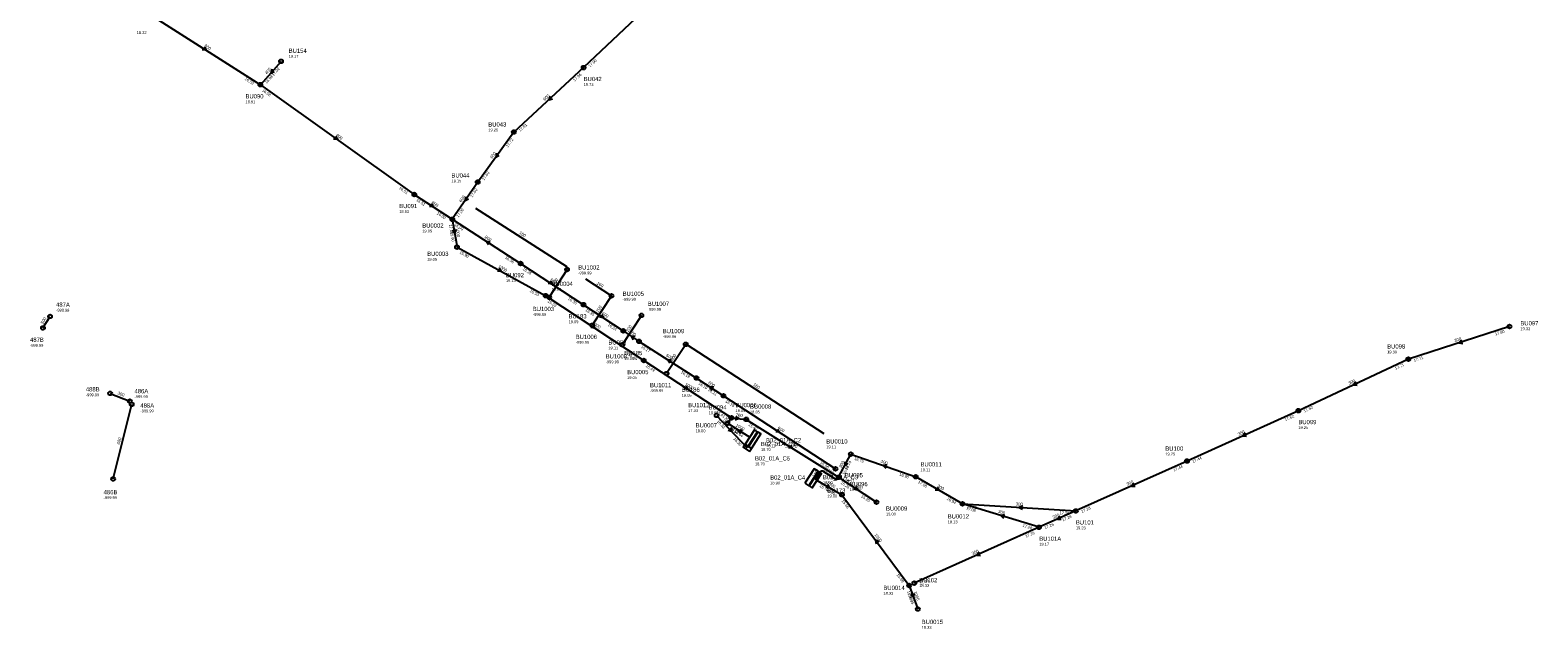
# Model space of a CAD drawing. Header units: metres. Extents: x 179992 to 198392, y 351761 to 369438.
# Tile 113 of 194: x 196507 to 197143, y 360062 to 360315. Entities that reach past the tile are written whole.
import ezdxf

# ---------------------------------------------------------------- set-up
doc = ezdxf.new("R2010")
doc.units = ezdxf.units.M

msp = doc.modelspace()

# ---------------------------------------------------------------- linework, layer by layer
at = {"layer": 'B-WE-RI-DRAINAGE-DRAIN', "linetype": 'Continuous'}
msp.add_lwpolyline([(196541.076, 360161.465), (196549.37, 360158.163)], dxfattribs=at)
at = {"layer": 'B-WE-RI-DRAINAGE-DRAIN_BETON_500', "linetype": 'Continuous'}
msp.add_lwpolyline([(196512.746, 360189.051), (196515.741, 360193.924)], dxfattribs=at)
at = {"layer": 'B-WE-RI-DRAINAGE-DRAIN_BETON_600', "linetype": 'Continuous'}
msp.add_lwpolyline([(196542.384, 360125.355), (196550.177, 360156.841)], dxfattribs=at)
at = {"layer": 'B-WE-RI-DRAINAGE-RIOOLPUT_INSPECTIEPUT'}
for centre in [(196515.74, 360193.92), (196512.75, 360189.05), (196541.08, 360161.47), (196549.37, 360158.16), (196550.18, 360156.84), (196542.38, 360125.35)]:
    msp.add_circle(centre, 0.8, dxfattribs=at)
at = {"layer": 'B-WE-RI-GWA-POMPPUT', "linetype": 'Continuous'}
msp.add_lwpolyline([(196835.768, 360122.396), (196837.026, 360121.579), (196840.974, 360127.66), (196839.716, 360128.477), (196835.768, 360122.396)], dxfattribs=at)
at = {"layer": 'B-WE-RI-GWA-RIOOLLEIDING_BETON_1000', "linetype": 'Continuous'}
for points in [[(196685.31, 360234.91), (196687.29, 360223.11)], [(196687.29, 360223.11), (196724.67, 360202.67)], [(196724.67, 360202.67), (196766, 360175.34)], [(196766, 360175.34), (196803.03, 360151.13)], [(196803.03, 360151.13), (196801.25, 360148.83)], [(196801.25, 360148.83), (196810.668, 360143.035)], [(196839.052, 360124.659), (196849.56, 360118.73)], [(196849.56, 360118.73), (196877.9, 360080.42)], [(196877.9, 360080.42), (196881.52, 360070.49)]]:
    msp.add_lwpolyline(points, dxfattribs=at)
at = {"layer": 'B-WE-RI-GWA-RIOOLLEIDING_BETON_300', "linetype": 'Continuous'}
for points in [[(197130.92, 360189.66), (197088.28, 360175.9)], [(197088.28, 360175.9), (197041.92, 360154.16)], [(197041.92, 360154.16), (196994.99, 360132.91)], [(196848.15, 360126.07), (196853.292, 360135.831)], [(196853.292, 360135.831), (196880.624, 360126.291)], [(196994.99, 360132.91), (196948.15, 360111.85)], [(196900.384, 360114.861), (196880.624, 360126.291)], [(196900.384, 360114.861), (196948.15, 360111.85)], [(196932.623, 360104.962), (196900.384, 360114.861)], [(196948.15, 360111.85), (196932.623, 360104.962)]]:
    msp.add_lwpolyline(points, dxfattribs=at)
at = {"layer": 'B-WE-RI-GWA-RIOOLLEIDING_BETON_400', "linetype": 'Continuous'}
for points in [[(196613.12, 360301.53), (196604.41, 360291.67)], [(196848.15, 360126.07), (196864.13, 360115.56)]]:
    msp.add_lwpolyline(points, dxfattribs=at)
at = {"layer": 'B-WE-RI-GWA-RIOOLLEIDING_BETON_600', "linetype": 'Continuous'}
for points in [[(196777.17, 360333.5), (196740.66, 360298.89)], [(196740.66, 360298.89), (196711.25, 360271.7)], [(196711.25, 360271.7), (196696.03, 360250.6)], [(196696.03, 360250.6), (196685.31, 360234.91)]]:
    msp.add_lwpolyline(points, dxfattribs=at)
at = {"layer": 'B-WE-RI-GWA-RIOOLLEIDING_BETON_700', "linetype": 'Continuous'}
for points in [[(196803.03, 360151.13), (196809.22, 360150.48)], [(196809.22, 360150.48), (196848.15, 360126.07)]]:
    msp.add_lwpolyline(points, dxfattribs=at)
at = {"layer": 'B-WE-RI-GWA-RIOOLLEIDING_BETON_800', "linetype": 'Continuous'}
for points in [[(196558.57, 360320.9), (196604.41, 360291.67)], [(196604.41, 360291.67), (196669.28, 360245.33)], [(196669.28, 360245.33), (196685.31, 360234.91)]]:
    msp.add_lwpolyline(points, dxfattribs=at)
at = {"layer": 'B-WE-RI-GWA-RIOOLPUT_INSPECTIEPUT'}
for centre in [(196613.12, 360301.53), (196740.66, 360298.89), (196604.41, 360291.67), (196711.25, 360271.7), (196696.03, 360250.6), (196669.28, 360245.33), (196685.31, 360234.91), (196687.29, 360223.11), (196724.67, 360202.67), (197130.92, 360189.66), (196766, 360175.34), (197088.28, 360175.9), (196801.25, 360148.83), (196803.03, 360151.13), (196809.22, 360150.48), (197041.92, 360154.16), (196853.29, 360135.83), (196994.99, 360132.91), (196880.62, 360126.29), (196849.56, 360118.73), (196864.13, 360115.56), (196900.38, 360114.86), (196948.15, 360111.85), (196932.62, 360104.96), (196877.9, 360080.42), (196881.52, 360070.49)]:
    msp.add_circle(centre, 0.8, dxfattribs=at)
at = {"layer": 'B-WE-RI-GWA-RIOOLPUT_OVERSTORTPUT', "linetype": 'Continuous'}
msp.add_lwpolyline([(196808.7, 360140.012), (196809.958, 360139.195), (196813.906, 360145.275), (196812.648, 360146.092), (196808.7, 360140.012)], dxfattribs=at)
at = {"layer": 'B-WE-RI-GWA_STROMINGSRICHTING'}
for points in [[(196580.66, 360307.67), (196581.49, 360306.29), (196579.89, 360306.45)], [(196609.18, 360298.16), (196608.77, 360296.6), (196610.26, 360297.2)], [(196726.52, 360286.8), (196725.96, 360285.3), (196727.5, 360285.74)], [(196636.09, 360269.92), (196636.85, 360268.5), (196635.25, 360268.75)], [(196703.9, 360262.74), (196703.64, 360261.15), (196705.07, 360261.9)], [(196676.48, 360241.51), (196677.29, 360240.12), (196675.7, 360240.3)], [(196690.89, 360244.35), (196690.67, 360242.76), (196692.08, 360243.54)], [(196686.77, 360230.55), (196686.3, 360229.01), (196685.35, 360230.31)], [(196705.06, 360214.21), (196705.98, 360212.89), (196704.37, 360212.95)], [(196744.53, 360190.4), (196745.34, 360189.01), (196743.74, 360189.2)], [(197110.75, 360183.91), (197109.6, 360182.78), (197111.19, 360182.54)], [(196783.7, 360164.63), (196784.52, 360163.23), (196782.92, 360163.42)], [(197066.1, 360166.29), (197065.1, 360165.03), (197066.71, 360164.99)], [(196800.57, 360149.22), (196802.14, 360149.98), (196801.8, 360148.27)], [(196804.65, 360151.74), (196806.12, 360150.8), (196804.49, 360150.19)], [(196807.56, 360145.79), (196805.96, 360145.93), (196806.81, 360144.56)], [(197019.47, 360144.78), (197018.46, 360143.53), (197020.06, 360143.47)], [(196827.85, 360139.65), (196828.68, 360138.28), (196827.08, 360138.43)], [(196850.76, 360132.56), (196850.72, 360130.95), (196852.03, 360131.89)], [(196868.55, 360131.27), (196866.96, 360131.06), (196868.08, 360129.91)], [(196843.41, 360123.03), (196844.31, 360121.69), (196842.7, 360121.78)], [(196855.33, 360122.21), (196856.14, 360120.82), (196854.54, 360121)], [(196889.62, 360121.92), (196890.5, 360120.58), (196888.9, 360120.67)], [(196972.59, 360123.63), (196971.57, 360122.38), (196973.18, 360122.31)], [(196925.75, 360113.98), (196924.27, 360113.36), (196925.66, 360112.55)], [(196918.09, 360110.18), (196916.5, 360109.91), (196917.67, 360108.8)], [(196941.41, 360109.65), (196940.39, 360108.41), (196941.99, 360108.33)], [(196865.17, 360098.85), (196863.73, 360099.57), (196864.01, 360097.99)], [(196879.89, 360077.05), (196879.71, 360075.45), (196878.54, 360076.56)]]:
    msp.add_lwpolyline(points, dxfattribs=at)
at = {"layer": 'B-WE-RI-HWA-RIOOLLEIDING_BETON_1000', "linetype": 'Continuous'}
msp.add_lwpolyline([(196796.698, 360152.168), (196809.612, 360138.459)], dxfattribs=at)
at = {"layer": 'B-WE-RI-HWA-RIOOLLEIDING_PVC_160', "linetype": 'Continuous'}
for points in [[(196695.071, 360239.646), (196733.367, 360215.076), (196733.668, 360213.695)], [(196741.421, 360209.753), (196752.386, 360202.586)], [(196783.677, 360182.147), (196783.816, 360182.177), (196841.859, 360144.499)]]:
    msp.add_lwpolyline(points, dxfattribs=at)
at = {"layer": 'B-WE-RI-HWA-RIOOLLEIDING_PVC_200', "linetype": 'Continuous'}
for points in [[(196733.668, 360213.695), (196726.168, 360202.004)], [(196752.386, 360202.586), (196744.321, 360190.191)], [(196765.02, 360194.366), (196756.954, 360181.971)], [(196783.677, 360182.147), (196775.648, 360169.808)]]:
    msp.add_lwpolyline(points, dxfattribs=at)
at = {"layer": 'B-WE-RI-HWA-RIOOLPUT', "linetype": 'Continuous'}
msp.add_lwpolyline([(196810.569, 360136.936), (196811.386, 360138.194), (196808.66, 360139.964), (196807.843, 360138.706), (196810.569, 360136.936)], dxfattribs=at)
at = {"layer": 'B-WE-RI-HWA-RIOOLPUT_INSPECTIEPUT'}
for centre in [(196733.67, 360213.7), (196726.17, 360202), (196752.39, 360202.59), (196765.02, 360194.37), (196744.32, 360190.19), (196756.95, 360181.97), (196783.68, 360182.15), (196775.65, 360169.81), (196796.7, 360152.17)]:
    msp.add_circle(centre, 0.8, dxfattribs=at)
at = {"layer": 'B-WE-RI-HWA_STROMINGSRICHTING'}
msp.add_lwpolyline([(196802.69, 360146.86), (196803.15, 360145.31), (196801.64, 360145.87)], dxfattribs=at)
at = {"layer": 'B-WE-RI-PERSLEIDING-RIOOLPUT_INSPECTIEPUT'}
msp.add_circle((196848.15, 360126.07), 0.8, dxfattribs=at)
at = {"layer": 'B-WE-RI-PERSLEIDING_PP_110', "linetype": 'Continuous'}
msp.add_lwpolyline([(196838.373, 360125.014), (196840.699, 360128.62), (196840.968, 360128.821), (196841.414, 360128.852), (196846.66, 360125.478), (196847.126, 360125.292), (196847.481, 360125.292), (196847.686, 360125.403), (196847.816, 360125.553), (196848.15, 360126.07)], dxfattribs=at)
at = {"layer": 'B-WE-RI-POMPPUT', "linetype": 'Continuous'}
msp.add_lwpolyline([(196810.146, 360139.072), (196811.404, 360138.255), (196815.353, 360144.335), (196814.095, 360145.152), (196810.146, 360139.072)], dxfattribs=at)
at = {"layer": 'B-WE-RI-RIOOLLEIDING_BETON_300', "linetype": 'Continuous'}
msp.add_lwpolyline([(196932.623, 360104.962), (196880.05, 360081.38)], dxfattribs=at)
at = {"layer": 'B-WE-RI-RIOOLLEIDING_BETON_600', "linetype": 'Continuous'}
for points in [[(196714.11, 360216.27), (196740.59, 360198.88)], [(196740.59, 360198.88), (196757.38, 360187.85)], [(196757.38, 360187.85), (196764.01, 360183.41)], [(196764.01, 360183.41), (196788.22, 360167.93)], [(196788.22, 360167.93), (196799.59, 360160.46)], [(196799.59, 360160.46), (196846.82, 360129.62)]]:
    msp.add_lwpolyline(points, dxfattribs=at)
at = {"layer": 'B-WE-RI-RIOOLLEIDING_BETON_800', "linetype": 'Continuous'}
msp.add_lwpolyline([(196685.31, 360234.91), (196714.11, 360216.27)], dxfattribs=at)
at = {"layer": 'B-WE-RI-RIOOLPUT_INSPECTIEPUT'}
for centre in [(196714.11, 360216.27), (196740.59, 360198.88), (196757.38, 360187.85), (196764.01, 360183.41), (196788.22, 360167.93), (196799.59, 360160.46), (196846.82, 360129.62), (196880.05, 360081.38)]:
    msp.add_circle(centre, 0.8, dxfattribs=at)
at = {"layer": 'B-WE-RI-RIOOLPUT_OVERSTORTPUT', "linetype": 'Continuous'}
msp.add_lwpolyline([(196833.9, 360123.613), (196835.578, 360122.524), (196839.526, 360128.604), (196837.849, 360129.694), (196833.9, 360123.613)], dxfattribs=at)
at = {"layer": 'B-WE-RI_STROMINGSRICHTING'}
for points in [[(196701.31, 360225.41), (196699.71, 360225.59), (196700.53, 360224.2)], [(196726.54, 360208.97), (196727.35, 360207.58), (196725.75, 360207.76)], [(196748.18, 360194.76), (196748.98, 360193.36), (196747.39, 360193.55)], [(196762.43, 360185.41), (196760.7, 360185.63), (196761.56, 360184.11)], [(196777.72, 360175.5), (196776.11, 360175.67), (196776.94, 360174.29)], [(196795.5, 360164.01), (196793.9, 360164.2), (196794.71, 360162.8)], [(196822.39, 360146.43), (196823.21, 360145.04), (196821.61, 360145.22)], [(196907.36, 360094.42), (196906.34, 360093.17), (196907.95, 360093.1)]]:
    msp.add_lwpolyline(points, dxfattribs=at)

# ---------------------------------------------------------------- texts
at = {"layer": 'B-WE-RI-DRAINAGE_AFM'}
for s, rotation, p in [('500', 58.42, (196512.77, 360190.56)), ('300', -21.71, (196544.05, 360161.1)), ('600', 76.1, (196545.15, 360139.78))]:
    msp.add_text(s, height=1.3, rotation=rotation, dxfattribs=at).set_placement(p)
at = {"layer": 'B-WE-RI-DRAINAGE_PUTDEKSELNIVEAU'}
for p in [(196518.28, 360195.95), (196507.32, 360181.14), (196530.83, 360160.25), (196551.34, 360159.46), (196553.82, 360153.42), (196538.34, 360116.86)]:
    msp.add_text('-999.99', height=1.2, dxfattribs=at).set_placement(p)
at = {"layer": 'B-WE-RI-DRAINAGE_PUTNUMMER'}
for s, p in [('487A', (196518.28, 360197.99)), ('487B', (196507.32, 360183.18)), ('488B', (196530.83, 360162.29)), ('486A', (196551.34, 360161.5)), ('488A', (196553.82, 360155.46)), ('486B', (196538.34, 360118.9))]:
    msp.add_text(s, height=1.8, dxfattribs=at).set_placement(p)
at = {"layer": 'B-WE-RI-GWA_AFM'}
for s, rotation, p in [('800', -32.52, (196580.59, 360307.78)), ('400', 48.54, (196607.15, 360295.95)), ('600', 42.75, (196724.28, 360284.79)), ('800', -35.54, (196636.03, 360270.04)), ('600', 54.2, (196702.1, 360260.36)), ('600', 55.66, (196689.15, 360241.91)), ('800', -33.03, (196676.41, 360241.62)), ('1000', -80.47, (196686.72, 360231.19)), ('1000', -28.67, (196704.53, 360214.56)), ('1000', -33.48, (196744.02, 360190.81)), ('300', 17.88, (197107.87, 360183.05)), ('1000', -33.18, (196783.21, 360165.03)), ('300', 25.12, (197063.36, 360165.08)), ('1000', 52.26, (196800.26, 360148.79)), ('700', -5.99, (196804.66, 360151.74)), ('1000', -31.6, (196804.6, 360147.7)), ('300', 24.36, (197016.71, 360143.59)), ('700', -32.09, (196827.77, 360139.79)), ('300', 62.22, (196849.29, 360129.93)), ('300', -19.24, (196865.74, 360132.3)), ('1000', -29.43, (196842.88, 360123.4)), ('300', 24.21, (196969.82, 360122.46)), ('400', -33.33, (196855.27, 360122.31)), ('300', -30.05, (196889.55, 360122.02)), ('300', -17.07, (196915.24, 360111.12)), ('300', -3.61, (196922.75, 360114.22)), ('300', 23.92, (196938.65, 360108.49)), ('1000', -53.51, (196863.13, 360101.71)), ('1000', -69.97, (196879.72, 360077.7))]:
    msp.add_text(s, height=1.3, rotation=rotation, dxfattribs=at).set_placement(p)
at = {"layer": 'B-WE-RI-GWA_BOB'}
for s, rotation, p in [('17.96', 43.47, (196743.35, 360298.96)), ('16.98', 48.54, (196607.08, 360291.98)), ('17.02', 48.54, (196609.97, 360295.24)), ('17.96', 42.75, (196736.89, 360292.95)), ('16.58', -32.52, (196597.71, 360293.81)), ('16.58', -35.54, (196604.99, 360289.04)), ('17.81', 42.75, (196713.94, 360271.74)), ('17.72', 54.2, (196708.73, 360265.13)), ('17.60', 54.2, (196698.66, 360251.17)), ('16.51', -35.54, (196662.7, 360247.82)), ('17.60', 55.66, (196693.68, 360243.97)), ('16.51', -33.03, (196669.98, 360242.73)), ('17.00', 55.66, (196687.92, 360235.55)), ('16.00', -33.03, (196678.63, 360237.11)), ('17.00', -80.47, (196683.87, 360232.64)), ('15.90', -80.47, (196684.39, 360229.52)), ('15.90', -28.67, (196688.18, 360220.57)), ('15.53', -28.67, (196717.84, 360204.35)), ('15.53', -33.48, (196725.35, 360200.07)), ('17.80', 17.88, (197125, 360185.86)), ('15.49', -33.48, (196759.34, 360177.59)), ('17.71', 17.88, (197090.74, 360174.8)), ('15.49', -33.18, (196766.69, 360172.74)), ('17.71', 25.12, (197082.89, 360171.38)), ('17.62', 25.12, (197044.5, 360153.38)), ('15.41', -33.18, (196796.35, 360153.34)), ('17.62', 24.36, (197036.47, 360149.72)), ('15.53', -31.6, (196802.01, 360146.25)), ('15.64', -31.6, (196803.93, 360145.07)), ('15.40', -32.09, (196809.96, 360147.89)), ('16.69', 62.22, (196850.67, 360127)), ('16.74', 62.22, (196851.72, 360128.98)), ('16.75', -19.24, (196854.59, 360133.47)), ('17.44', 24.21, (196989.53, 360128.48)), ('17.44', 24.36, (196997.55, 360132.1)), ('15.26', -32.09, (196841.43, 360128.16)), ('15.26', -33.33, (196848.83, 360123.47)), ('16.90', -19.24, (196873.61, 360126.83)), ('17.08', -30.05, (196881.45, 360123.73)), ('15.70', -29.43, (196839.91, 360122.11)), ('15.65', -29.43, (196842.75, 360120.5)), ('15.20', -33.33, (196857.46, 360117.79)), ('15.65', -53.51, (196849.3, 360116.05)), ('16.94', -30.05, (196893.6, 360116.71)), ('17.08', -17.07, (196901.77, 360112.55)), ('17.08', -3.61, (196902.27, 360112.94)), ('17.29', -3.61, (196941.25, 360110.48)), ('17.28', 24.21, (196950.71, 360111.03)), ('17.28', -17.07, (196925.59, 360105.24)), ('17.26', 23.92, (196935.18, 360104.13)), ('17.28', 23.92, (196942.66, 360107.45)), ('15.99', -53.51, (196872.41, 360084.82)), ('15.99', -69.97, (196876.89, 360077.92)), ('15.95', -69.97, (196877.5, 360076.26))]:
    msp.add_text(s, height=1.2, rotation=rotation, dxfattribs=at).set_placement(p)
at = {"layer": 'B-WE-RI-GWA_PUTDEKSELNIVEAU'}
for s, p in [('18.32', (196552.29, 360313.08)), ('19.17', (196616.33, 360303.06)), ('19.73', (196740.66, 360291.15)), ('18.91', (196598.13, 360283.85)), ('19.25', (196700.48, 360271.97)), ('19.15', (196684.95, 360250.48)), ('18.93', (196662.93, 360237.56)), ('19.05', (196672.64, 360229.36)), ('19.05', (196674.72, 360217.42)), ('19.05', (196727.14, 360204.74)), ('19.33', (197135.51, 360188.12)), ('19.30', (197079.36, 360178.34)), ('19.05', (196759, 360167.52)), ('19.05', (196804.67, 360153.6)), ('18.85', (196810.78, 360152.98)), ('19.00', (196787.88, 360145.06)), ('19.25', (197041.92, 360146.42)), ('18.70', (196815.37, 360137.17)), ('19.11', (196842.93, 360138.27)), ('19.25', (196985.84, 360135.26)), ('18.90', (196819.28, 360123.07)), ('19.11', (196882.65, 360128.6)), ('19.00', (196852.77, 360120.26)), ('19.00', (196868.11, 360109.94)), ('19.13', (196894.11, 360106.64)), ('19.23', (196948.15, 360104.11)), ('19.17', (196932.71, 360097.22)), ('18.33', (196882.14, 360079.73)), ('18.33', (196883.16, 360062.14))]:
    msp.add_text(s, height=1.2, dxfattribs=at).set_placement(p)
at = {"layer": 'B-WE-RI-GWA_PUTNUMMER'}
for s, p in [('BU154', (196616.33, 360305.1)), ('BU042', (196740.66, 360293.19)), ('BU090', (196598.13, 360285.89)), ('BU043', (196700.48, 360274.01)), ('BU044', (196684.95, 360252.52)), ('BU091', (196662.93, 360239.6)), ('BU0002', (196672.64, 360231.4)), ('BU0003', (196674.72, 360219.46)), ('BU0004', (196727.14, 360206.78)), ('BU097', (197135.51, 360190.16)), ('BU098', (197079.36, 360180.38)), ('BU0005', (196759, 360169.56)), ('BU0006', (196804.67, 360155.64)), ('BU0008', (196810.78, 360155.02)), ('BU099', (197041.92, 360148.46)), ('BU0007', (196787.88, 360147.1)), ('B02_01A_C1', (196815.37, 360139.21)), ('BU0010', (196842.93, 360140.31)), ('BU100', (196985.84, 360137.3)), ('BU0011', (196882.65, 360130.64)), ('B02_01A_C4', (196819.28, 360125.11)), ('BU096', (196852.77, 360122.3)), ('BU0009', (196868.11, 360111.98)), ('BU0012', (196894.11, 360108.68)), ('BU101', (196948.15, 360106.15)), ('BU101A', (196932.71, 360099.26)), ('BU102', (196882.14, 360081.77)), ('BU0015', (196883.16, 360064.18))]:
    msp.add_text(s, height=1.8, dxfattribs=at).set_placement(p)
at = {"layer": 'B-WE-RI-HWA_AFM'}
for s, rotation, p in [('160', -32.68, (196713.33, 360228.88)), ('200', 57.32, (196728.42, 360206.95)), ('160', -33.17, (196746.02, 360207.65)), ('200', 56.95, (196746.86, 360195.49)), ('200', 56.95, (196759.49, 360187.27)), ('200', 56.95, (196778.16, 360175.08)), ('160', -32.99, (196811.96, 360164.84)), ('1000', -46.71, (196802.3, 360147.35))]:
    msp.add_text(s, height=1.3, rotation=rotation, dxfattribs=at).set_placement(p)
at = {"layer": 'B-WE-RI-HWA_BOB'}
for s, p in [('16.33', (196796.76, 360149.48)), ('16.30', (196803.64, 360142.17))]:
    msp.add_text(s, height=1.2, rotation=-46.71, dxfattribs=at).set_placement(p)
at = {"layer": 'B-WE-RI-HWA_PUTDEKSELNIVEAU'}
for s, p in [('-999.99', (196738.38, 360211.67)), ('-999.99', (196757.1, 360200.56)), ('-999.99', (196719.23, 360194.14)), ('-999.99', (196767.7, 360196.31)), ('-999.99', (196737.32, 360182.37)), ('-999.99', (196774.04, 360184.8)), ('-999.99', (196749.95, 360174.15)), ('-999.99', (196768.64, 360161.99)), ('17.33', (196784.72, 360153.58)), ('18.70', (196812.89, 360131.11))]:
    msp.add_text(s, height=1.2, dxfattribs=at).set_placement(p)
at = {"layer": 'B-WE-RI-HWA_PUTNUMMER'}
for s, p in [('BU1002', (196738.38, 360213.71)), ('BU1005', (196757.1, 360202.6)), ('BU1003', (196719.23, 360196.18)), ('BU1007', (196767.7, 360198.35)), ('BU1009', (196774.04, 360186.84)), ('BU1006', (196737.32, 360184.41)), ('BU1008', (196749.95, 360176.19)), ('BU1011', (196768.64, 360164.03)), ('BU1012', (196784.72, 360155.62)), ('B02_01A_C5', (196812.89, 360133.15))]:
    msp.add_text(s, height=1.8, dxfattribs=at).set_placement(p)
at = {"layer": 'B-WE-RI-PERSLEIDING_AFM'}
for rotation, p in [(57.18, (196838.03, 360125.92)), (-32.75, (196843.14, 360128.66))]:
    msp.add_text('110', height=1.3, rotation=rotation, dxfattribs=at).set_placement(p)
at = {"layer": 'B-WE-RI-PERSLEIDING_PUTDEKSELNIVEAU'}
msp.add_text('19.00', height=1.2, dxfattribs=at).set_placement((196843.39, 360117.57))
at = {"layer": 'B-WE-RI-PERSLEIDING_PUTNUMMER'}
msp.add_text('BU173', height=1.8, dxfattribs=at).set_placement((196843.39, 360119.61))
at = {"layer": 'B-WE-RI_AFM'}
for s, rotation, p in [('800', -32.91, (196698.81, 360227.09)), ('600', -33.29, (196726.48, 360209.06)), ('600', -33.3, (196748.12, 360194.87)), ('600', -33.81, (196759.82, 360187.15)), ('600', -32.6, (196775.22, 360177.16)), ('600', -33.3, (196793.04, 360165.68)), ('600', -33.14, (196822.32, 360146.53)), ('300', 24.16, (196904.6, 360093.24))]:
    msp.add_text(s, height=1.3, rotation=rotation, dxfattribs=at).set_placement(p)
at = {"layer": 'B-WE-RI_BOB'}
for s, rotation, p in [('16.00', -32.91, (196686.01, 360232.31)), ('16.36', -32.91, (196707.42, 360218.45)), ('16.36', -33.29, (196714.79, 360213.67)), ('16.35', -33.29, (196733.92, 360201.11)), ('16.35', -33.3, (196741.27, 360196.28)), ('16.34', -33.3, (196750.71, 360190.08)), ('16.17', -32.6, (196764.73, 360180.82)), ('16.19', -32.6, (196781.52, 360170.08)), ('16.19', -33.3, (196788.9, 360165.33)), ('16.21', -33.3, (196792.92, 360162.69)), ('16.18', -33.14, (196800.28, 360157.86)), ('15.96', -33.14, (196840.14, 360131.83)), ('17.26', 24.16, (196927.16, 360100.54)), ('17.14', 24.16, (196882.61, 360080.56))]:
    msp.add_text(s, height=1.2, rotation=rotation, dxfattribs=at).set_placement(p)
at = {"layer": 'B-WE-RI_PUTDEKSELNIVEAU'}
for s, p in [('19.13', (196707.9, 360208.4)), ('19.09', (196734.31, 360191.06)), ('19.11', (196751.1, 360180.03)), ('19.06', (196757.8, 360175.54)), ('19.05', (196782.01, 360160.06)), ('19.05', (196793.31, 360152.64)), ('18.70', (196817.54, 360138.77)), ('18.90', (196841.52, 360123.18)), ('19.11', (196850.8, 360124)), ('18.33', (196867.02, 360076.49))]:
    msp.add_text(s, height=1.2, dxfattribs=at).set_placement(p)
at = {"layer": 'B-WE-RI_PUTNUMMER'}
for s, p in [('BU092', (196707.9, 360210.44)), ('BU183', (196734.31, 360193.1)), ('BU093', (196751.1, 360182.07)), ('BU185', (196757.8, 360177.58)), ('BU186', (196782.01, 360162.1)), ('BU094', (196793.31, 360154.68)), ('B02_01A_C2', (196817.54, 360140.81)), ('B02_01A_C3', (196841.52, 360125.22)), ('BU095', (196850.8, 360126.04)), ('BU0014', (196867.02, 360078.53))]:
    msp.add_text(s, height=1.8, dxfattribs=at).set_placement(p)

doc.saveas('drawing.dxf')
